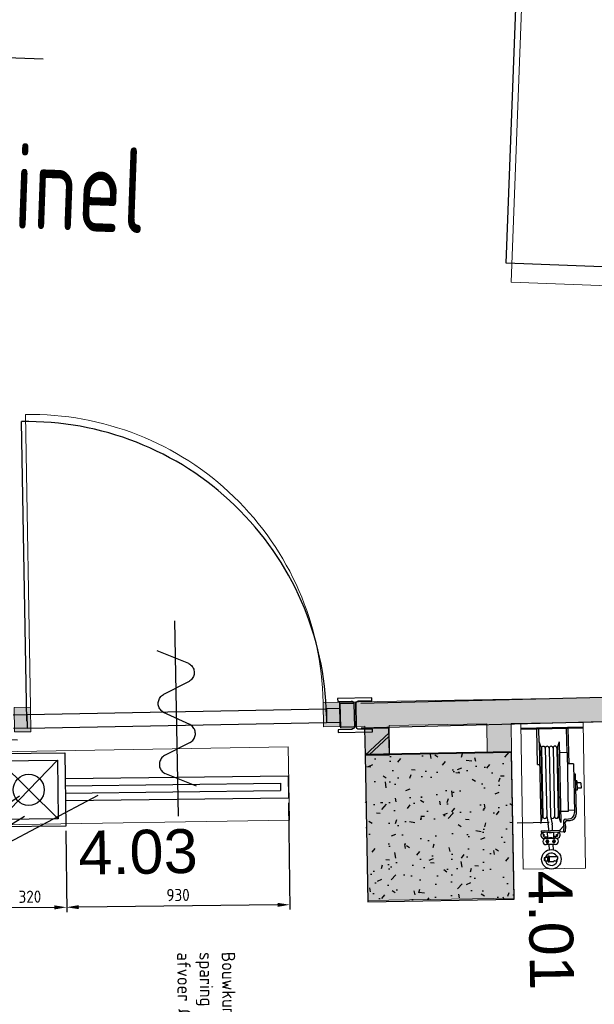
# Model space of a CAD drawing. Header units: millimetres. Extents: x 119024465 to 119292677, y 483022511 to 483148062.
# Tile 25 of 162: x 119073754 to 119076109, y 483057408 to 483061442. Entities that reach past the tile are written whole.
import ezdxf

# ---------------------------------------------------------------- set-up
doc = ezdxf.new("R2010")
doc.units = ezdxf.units.MM
doc.header["$LTSCALE"] = 100
doc.linetypes.add('B0703', pattern=[468.7000036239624, 312.5, -156.2000036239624])
doc.layers.get('0').update_dxf_attribs({"linetype": 'CONTINUOUS'})
doc.layers.get('Defpoints').update_dxf_attribs({"linetype": 'CONTINUOUS'})
doc.layers.add('(22) Binnenwanden', color=1, linetype='CONTINUOUS', lineweight=0)
doc.layers.add('2', color=10, linetype='CONTINUOUS', lineweight=25)
for name, color, linetype in [('200', 2, 'CONTINUOUS'), ('200-2D', 1, 'CONTINUOUS'), ('200-3D', 1, 'CONTINUOUS'), ('204', 1, 'CONTINUOUS'), ('204 tekst fdstp', 255, 'CONTINUOUS'), ('22 Binnenwanden', 7, 'CONTINUOUS'), ('22 Binnenwanden Deuren', 7, 'CONTINUOUS'), ('22 Binnenwanden Doorsnede-arcering', 7, 'CONTINUOUS'), ('28 Hoofddraagconstrunctie.CONSTRUCTEUR', 7, 'CONTINUOUS'), ('28 Hoofddraagconstrunctie.CONSTRUCTEUR Doorsnede-arcering', 7, 'CONTINUOUS'), ('510', 2, 'CONTINUOUS'), ('AL22----', 2, 'CONTINUOUS'), ('AL22----_ARC', 8, 'CONTINUOUS'), ('AL28----', 4, 'CONTINUOUS'), ('AL28----_ARC', 8, 'CONTINUOUS'), ('AL32----', 6, 'CONTINUOUS'), ('APPARAAT', 3, 'CONTINUOUS'), ('BEMATING', 7, 'CONTINUOUS'), ('BT00----_TEKST', 1, 'CONTINUOUS'), ('New_0', 7, 'CONTINUOUS'), ('New_82 Losse inrichting.LOSSE INRICHTING', 7, 'CONTINUOUS'), ('Overlap', 8, 'CONTINUOUS')]:
    doc.layers.add(name, color=color, linetype=linetype)
doc.styles.add('GENERATED_STYLE_1', font='arial.ttf')
doc.styles.get("Standard").update_dxf_attribs({"font": 'ISOCP.SHX'})
doc.dimstyles.new('GB-HOME', dxfattribs={"dimscale": 20, "dimtxt": 2.5, "dimasz": 2.5, "dimexe": 1, "dimexo": 1, "dimgap": 1, "dimtad": 1, "dimdec": 0, "dimzin": 0, "dimdsep": 46, "dimtxsty": 'Standard', "dimcen": 0.09, "dimadec": 0, "dimazin": 0, "dimtfac": 1, "dimtdec": 0, "dimtofl": 0, "dimtmove": 0, "dimatfit": 3, "dimfxl": 1, "dimtolj": 1, "dimtzin": 0, "dimarcsym": 0})
doc.dimstyles.new('PS 1-100', dxfattribs={"dimtxt": 350, "dimasz": 200, "dimexe": 1, "dimexo": 1, "dimgap": 100, "dimtad": 1, "dimdec": 0, "dimzin": 12, "dimdsep": 46, "dimtxsty": 'Standard', "dimblk": 'ARCHTICK', "dimcen": 0.09, "dimclrt": 2, "dimadec": 0, "dimazin": 0, "dimtfac": 1, "dimtdec": 0, "dimtofl": 0, "dimtmove": 0, "dimatfit": 3, "dimfxl": 1, "dimtolj": 1, "dimtzin": 0, "dimarcsym": 0})

# ---------------------------------------------------------------- blocks, each defined once
blk = doc.blocks.new('600x600')
at = {"layer": 'AL28----_ARC'}
h = blk.add_hatch(dxfattribs=at)
h.set_pattern_fill('AR-CONC', color=256, style=0)
h.set_pattern_definition([(49.99999999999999, (-54450.71053606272, -52812.25792324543), (182.184668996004, -15.93908553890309), [19.05, -209.55]), (355, (-54450.71053606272, -52812.25792324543), (-35.24282597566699, 191.05664288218), [15.24, -167.64]), (100.451, (-54435.52853606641, -52813.58617329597), (146.9425016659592, 175.1166878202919), [16.19, -178.09]), (46.18420000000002, (-54450.71053606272, -52761.45792329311), (271.0790408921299, -42.04232793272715), [28.57499999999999, -314.3249999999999]), (96.63559999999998, (-54428.12063606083, -52764.96142327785), (237.4042344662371, 247.4255558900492), [24.28499999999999, -267.1349999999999]), (351.1840000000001, (-54450.71053606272, -52761.45792329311), (237.4046058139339, 247.4251178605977), [22.86, -251.46]), (21, (-54425.31053607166, -52774.15792328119), (151.6148798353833, -102.2655185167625), [19.05, -209.55]), (326.0000000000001, (-54425.31053607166, -52774.15792328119), (61.80202834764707, 184.1879661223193), [15.24, -167.64]), (71.4514, (-54412.67603605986, -52782.68002325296), (213.4164907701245, 81.92285771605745), [16.19, -178.09]), (37.50000000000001, (-54450.71053606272, -52812.25792324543), (3.088603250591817, 84.55503887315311), [0, -165.608, 0, -170.18, 0, -168.275]), (7.499999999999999, (-54450.71053606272, -52812.25792324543), (66.81966251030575, 100.1805748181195), [0, -97.02799999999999, 0, -161.798, 0, -64.135]), (327.5, (-54507.35253606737, -52812.25792324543), (135.5905951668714, -5.728743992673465), [0, -63.5, 0, -198.12, 0, -262.89]), (317.5, (-54532.75253605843, -52812.25792324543), (148.129181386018, 25.42649103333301), [0, -82.55, 0, -131.572, 0, -186.69])])
h.paths.add_polyline_path([(-300, -300), (300, -300), (300, 300), (-300, 300)])
at = {"layer": 'AL28----'}
blk.add_lwpolyline([(-300, -300), (300, -300), (300, 300), (-300, 300)], close=True, dxfattribs=at)
blk = doc.blocks.new('114-31a')
at = {"color": 0, "linetype": 'Continuous'}
for p, q in [((0, 400), (0, -400)), ((-75.22076380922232, 278.9749930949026), (52.90113954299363, 224.7435648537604)), ((-53.78419477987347, 99.46940438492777), (53.34266716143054, 150.8047560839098)), ((-53.34266716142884, 25.53059561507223), (53.34266716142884, -25.53059561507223)), ((-53.34266716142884, -150.2564351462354), (52.9011395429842, -99.46940438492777)), ((-53.78419477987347, -224.195243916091), (74.77923619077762, -278.9116318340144))]:
    blk.add_line(p, q, dxfattribs=at)
for points in [[(74.77923619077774, 187.6370802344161, 0.1085803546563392), (71.06170708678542, 204.5540473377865, 0.1021137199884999), (60.13457525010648, 219.3489430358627, 0.04519307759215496), (52.9011395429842, 224.7435648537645, 0.02457701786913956)], [(53.34266716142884, 150.804756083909, 0.04259042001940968), (60.13457525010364, 155.9252174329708, 0.1021137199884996), (71.06170708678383, 170.720113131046, 0.1085803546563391), (74.77923619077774, 187.6370802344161, 0.1085803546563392)], [(-53.78419477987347, 99.46940438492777, 0.04259042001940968), (-60.57610286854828, 94.34894303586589, 0.1021137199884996), (-71.50323470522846, 79.55404733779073, 0.1085803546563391), (-75.22076380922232, 62.63708023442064, 0.1085803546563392)], [(-75.22076380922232, 62.63708023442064, 0.1085803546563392), (-71.50323470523, 45.7201131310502, 0.1021137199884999), (-60.57610286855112, 30.92521743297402, 0.04519307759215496), (-53.34266716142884, 25.53059561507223, 0.02457701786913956)], [(53.34266716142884, -25.53059561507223, -0.04259042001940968), (60.13457525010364, -30.65105696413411, -0.1021137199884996), (71.06170708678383, -45.44595266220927, -0.1085803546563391), (74.77923619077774, -62.36291976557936, -0.1085803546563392)], [(74.77923619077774, -62.36291976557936, -0.1085803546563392), (71.06170708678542, -79.2798868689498, -0.1021137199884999), (60.13457525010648, -94.07478256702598, -0.04519307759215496), (52.9011395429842, -99.46940438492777, -0.02457701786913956)], [(-75.22076380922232, -187.3629197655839, -0.1085803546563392), (-71.50323470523, -170.4459526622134, -0.1021137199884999), (-60.57610286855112, -155.6510569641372, -0.04519307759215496), (-53.34266716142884, -150.2564351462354, -0.02457701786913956)], [(-53.78419477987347, -224.195243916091, -0.04259042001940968), (-60.57610286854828, -219.0747825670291, -0.1021137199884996), (-71.50323470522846, -204.279886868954, -0.1085803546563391), (-75.22076380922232, -187.3629197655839, -0.1085803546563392)]]:
    blk.add_lwpolyline(points, format="xyb", dxfattribs=at)
blk = doc.blocks.new('_ArchTick')
at = {"color": 0, "linetype": 'ByBlock', "const_width": 0.15}
blk.add_lwpolyline([(-0.5, -0.5), (0.5, 0.5)], dxfattribs=at)
blk = doc.blocks.new('*D190')
at = {"layer": 'Defpoints', "color": 0, "transparency": 16777216}
for p in [(119073851.6071581, 483061280.6626298), (119073352.6791808, 483058504.690307), (119073745.7533149, 483058489.781607)]:
    blk.add_point(p, dxfattribs=at)
at = {"layer": 'Overlap', "color": 0, "lineweight": -2, "transparency": 16777216}
for p, q in [((119073458.533024, 483061295.5713296), (119073352.6791809, 483058504.6903068)), ((119073850.6078767, 483061280.7005308), (119073457.5337425, 483061295.6092308)), ((119073744.7540334, 483058489.8195081), (119073351.6798994, 483058504.7282081))]:
    blk.add_line(p, q, dxfattribs=at)
at = {"layer": 'Overlap', "color": 0, "lineweight": -2, "transparency": 16777216, "xscale": 200, "yscale": 200, "zscale": 200}
for p, rotation in [((119073458.533024, 483061295.5713296), 87.82789999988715), ((119073352.6791809, 483058504.6903068), 267.8278999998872)]:
    blk.add_blockref('_ArchTick', p, dxfattribs=dict(at, rotation=rotation))
at = {"layer": 'Overlap', "color": 2, "transparency": 16777216, "insert": (119073130.7692685, 483059910.5549584), "char_height": 350, "attachment_point": 5, "rotation": 87.82789999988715}
blk.add_mtext('\\A1;2793', dxfattribs=at)
blk = doc.blocks.new('slanghaspel')
at = {"layer": '2'}
for p, q in [((-394.6287849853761, 240.1210811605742), (-394.6287849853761, 246.4679324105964)), ((-394.6287849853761, 246.4679324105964), (-229.4089269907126, 246.4679324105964)), ((-365.8645907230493, 252.814783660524), (-327.7834832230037, 252.814783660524)), ((-365.8645907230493, 252.814783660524), (-365.8645907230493, 246.4679324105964)), ((-357.931026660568, 268.6819117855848), (-335.717047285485, 268.6819117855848)), ((-357.931026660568, 268.6819117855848), (-357.931026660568, 252.814783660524)), ((-335.717047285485, 268.6819117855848), (-335.717047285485, 252.814783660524)), ((-327.7834832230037, 252.814783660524), (-327.7834832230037, 246.4679324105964)), ((-482.5753529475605, 214.7336761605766), (-482.5753529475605, 182.9994199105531)), ((-482.5753529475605, 214.7336761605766), (-241.3950054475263, 214.7336761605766)), ((-435.7685943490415, 240.1210811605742), (-435.7685943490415, 214.7336761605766)), ((-435.7685943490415, 240.1210811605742), (-235.7557782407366, 240.1210811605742)), ((-245.3630568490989, 240.1210811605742), (-245.3630568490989, 214.7336761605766)), ((-241.3950054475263, 214.7336761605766), (-241.3950054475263, 182.9994199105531)), ((-210.3683732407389, 201.3331891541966), (-210.3683732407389, 214.7336761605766)), ((-204.021521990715, 207.6800404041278), (-204.021521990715, 221.0805274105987)), ((-527.0033116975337, 182.9994199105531), (-506.9671437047, 176.2447241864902)), ((-527.0033116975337, 182.9994199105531), (-196.9670466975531, 182.9994199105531)), ((-506.9671437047, 176.2447241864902), (-217.0032146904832, 176.2447241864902)), ((-501.9286845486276, 173.3477800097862), (-222.0416738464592, 173.3477800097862)), ((-196.9670466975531, 182.9994199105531), (-217.0032146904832, 176.2447241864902)), ((-182.9397598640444, 194.9863379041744), (-204.021521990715, 194.9863379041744)), ((-182.9397598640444, 201.3331891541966), (-197.674670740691, 201.3331891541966)), ((-182.9397598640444, 194.9863379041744), (-159.9150770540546, 193.9396076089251)), ((-164.6767242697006, 177.6755871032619), (-182.9397598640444, 194.9863379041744)), ((-182.6515219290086, 201.3266407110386), (-159.6268391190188, 200.2799104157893)), ((-164.6767242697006, 177.6755871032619), (-158.3298730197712, 177.6755871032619)), ((-164.6767242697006, 101.5133721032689), (-164.6767242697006, 177.6755871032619)), ((-158.3298730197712, 177.6755871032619), (-159.9150770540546, 193.9396076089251)), ((-158.3298730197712, 101.5133721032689), (-158.3298730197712, 177.6755871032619)), ((-158.3298730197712, 171.8824715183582), (-139.3043777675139, 167.1542072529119)), ((-139.3043777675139, 167.1542072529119), (-139.3043777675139, 152.2881821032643)), ((-58.21363019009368, 133.7285326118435), (-58.21363019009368, 165.2110485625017)), ((-57.07283893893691, 166.0025060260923), (-47.2526580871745, 166.0025060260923)), ((-158.3298730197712, 152.2881821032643), (-132.9424680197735, 152.2881821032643)), ((-158.3298730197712, 126.9007771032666), (-132.9424680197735, 126.9007771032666)), ((-139.3043777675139, 112.034751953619), (-139.3043777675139, 126.9007771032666)), ((-132.9424680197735, 120.5539258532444), (-132.9424680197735, 158.6350333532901)), ((-132.9424680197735, 126.9007771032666), (-132.9424680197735, 152.2881821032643)), ((-120.1970844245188, 159.0988196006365), (-125.4985772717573, 156.0380012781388)), ((-125.4985772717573, 156.0380012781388), (-125.4985772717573, 149.9163646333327)), ((-125.4985772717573, 149.9163646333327), (-120.1970844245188, 146.8555463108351)), ((-120.1970844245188, 132.5910209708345), (-125.4985772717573, 129.5302026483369)), ((-125.4985772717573, 129.5302026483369), (-125.4985772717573, 123.4085660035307)), ((-125.4985772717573, 123.4085660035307), (-120.1970844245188, 120.3477476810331)), ((-120.9891714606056, 157.7533094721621), (-120.9891714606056, 148.2010564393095)), ((-120.9891714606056, 131.3123030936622), (-120.9891714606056, 121.7600500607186)), ((-114.8955915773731, 156.0380012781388), (-120.1970844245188, 159.0988196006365)), ((-120.1970844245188, 146.8555463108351), (-114.8955915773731, 149.9163646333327)), ((-114.8955915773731, 129.5302026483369), (-120.1970844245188, 132.5910209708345)), ((-120.1970844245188, 120.3477476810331), (-114.8955915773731, 123.4085660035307)), ((-119.4049973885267, 157.7533094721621), (-119.4049973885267, 148.2010564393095)), ((-119.4049973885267, 131.3123030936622), (-119.4049973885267, 121.7600500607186)), ((-114.8955915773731, 149.9163646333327), (-114.8955915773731, 156.0380012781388)), ((-114.8955915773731, 123.4085660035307), (-114.8955915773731, 129.5302026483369)), ((-107.555063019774, 158.6350333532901), (-107.555063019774, 120.5539258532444)), ((-107.555063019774, 148.8670561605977), (-85.94250751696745, 148.8670561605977)), ((-107.555063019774, 132.4686186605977), (-85.71593123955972, 132.4686186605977)), ((-38.72745756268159, 133.1195897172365), (-57.60468729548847, 133.1195897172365)), ((-56.05797234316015, 127.0301607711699), (-57.37627356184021, 127.0301607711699)), ((-40.27417251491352, 127.0301607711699), (-56.05797234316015, 127.0301607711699)), ((-56.05797234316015, 116.1520049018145), (-56.05797234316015, 124.4115476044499)), ((-53.36946629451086, 130.6838181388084), (-55.06384263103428, 130.6838181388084)), ((-53.36946629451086, 129.4659323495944), (-55.06384263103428, 129.4659323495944)), ((-41.26830222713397, 130.6838181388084), (-42.96267856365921, 130.6838181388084)), ((-41.26830222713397, 129.4659323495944), (-42.96267856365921, 129.4659323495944)), ((-38.95587129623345, 127.0301607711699), (-40.27417251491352, 127.0301607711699)), ((-40.27417251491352, 116.1520049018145), (-40.27417251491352, 124.4115476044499)), ((-39.94534335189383, 153.8236481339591), (-39.94534335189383, 158.6951912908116)), ((-37.50957177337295, 134.3374755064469), (-37.50957177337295, 150.6914307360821)), ((-527.0033116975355, 100.4903536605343), (-506.9671437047, 107.2450493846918)), ((-527.0033116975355, 100.4903536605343), (-196.9670466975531, 100.4903536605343)), ((-506.9671437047, 107.2450493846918), (-217.0032146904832, 107.2450493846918)), ((-501.9286845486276, 109.8731745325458), (-222.0416738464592, 109.8731745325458)), ((-435.7685943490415, 92.66527636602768), (-435.7685943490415, 100.4903536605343)), ((-196.9670466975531, 100.4903536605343), (-217.0032146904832, 107.2450493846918)), ((-164.6767242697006, 101.5133721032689), (-164.6767242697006, 114.2070746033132)), ((-164.6767242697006, 101.5133721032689), (-158.3298730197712, 101.5133721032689)), ((-158.3298730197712, 101.5133721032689), (-158.3298730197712, 115.0132304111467)), ((-158.3298730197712, 107.3064876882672), (-139.3043777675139, 112.034751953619)), ((-56.05797234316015, 116.1520049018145), (-55.44902944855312, 115.5430620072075)), ((-40.27417251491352, 116.1520049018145), (-56.05797234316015, 116.1520049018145)), ((-40.88311540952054, 115.5430620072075), (-55.44902944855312, 115.5430620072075)), ((-53.97160900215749, 115.5430620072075), (-53.97160900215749, 112.5670727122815)), ((-52.75372321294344, 111.3491869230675), (-43.57842164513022, 111.3491869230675)), ((-42.36053585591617, 115.5430620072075), (-42.36053585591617, 112.5670727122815)), ((-40.27417251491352, 116.1520049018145), (-40.88311540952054, 115.5430620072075)), ((-580.9372353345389, 28.1476599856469), (-584.8976705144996, 28.1476599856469))]:
    blk.add_line(p, q, dxfattribs=at)
for centre, radius in [((-145.9424985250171, 166.3438363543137), 2.007376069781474), ((-46.69153992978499, 141.2086004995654), 39.99112901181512), ((-120.1970844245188, 152.9771829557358), 4.841362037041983), ((-120.1970844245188, 126.5361765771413), 4.841362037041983), ((-146.3072445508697, 112.6921486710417), 2.189864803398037)]:
    blk.add_circle(centre, radius, dxfattribs=at)
for centre, radius, start, end in [((-229.4089269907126, 221.0805274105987), 25.387405, 0, 90), ((-235.7557782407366, 214.7336761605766), 25.387405, 0, 90), ((-197.674670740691, 207.6800404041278), 6.346851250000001, 180, 270), ((-204.021521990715, 201.3331891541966), 6.346851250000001, 180, 270), ((-160.1476945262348, 197.1268859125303), 3.195755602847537, 274.1742231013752, 96.06265969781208), ((-145.6361705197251, 166.4449676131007), 12.6937025, 299.9215462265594, 155.9921066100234), ((-120.2487655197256, 158.6350333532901), 12.6937025, 0, 180), ((-46.69153992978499, 141.2086004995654), 25.07223768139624, 118.4492446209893, 248.4354140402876), ((-57.07283893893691, 164.7846202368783), 1.217885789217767, 90, 165.5461564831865), ((-47.2526580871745, 158.6951912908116), 7.307314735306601, 0, 90), ((-46.69153992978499, 141.2086004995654), 25.07223768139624, 285.5092561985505, 90.69654026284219), ((-178.1961004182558, 139.7004812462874), 22.01626607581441, 334.4677969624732, 25.53220303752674), ((-145.6361705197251, 112.7439915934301), 12.6937025, 204.0078933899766, 60.07845377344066), ((-113.0762406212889, 139.7004812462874), 22.01626607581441, 154.4677969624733, 205.5322030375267), ((-57.29924153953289, 130.0748752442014), 3.045688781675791, 91.44928808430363, 268.5507119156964), ((-57.60468729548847, 133.7285326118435), 0.6089428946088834, 180, 270), ((-59.10268681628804, 124.4115476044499), 3.044714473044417, 0, 59.72630635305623), ((-58.14432633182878, 130.0748752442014), 3.140094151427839, 284.1579278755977, 75.84207212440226), ((-51.66046870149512, 130.0748752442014), 1.814244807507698, 144.1629570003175, 180), ((-51.66046870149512, 130.0748752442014), 1.814244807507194, 180, 215.8370429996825), ((-49.99533124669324, 128.8723029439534), 3.868231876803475, 119.8359669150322, 144.1629570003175), ((-49.99533124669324, 131.2774475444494), 3.868231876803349, 215.8370429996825, 240.1640330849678), ((-48.89156261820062, 126.9478165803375), 6.086779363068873, 103.363894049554, 119.8359669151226), ((-48.89156261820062, 133.2019339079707), 6.086779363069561, 240.1640330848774, 256.636105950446), ((-48.16607242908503, 123.8939924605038), 9.225597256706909, 90, 103.3638940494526), ((-48.16607242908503, 136.2557580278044), 9.225597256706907, 256.6361059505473, 270), ((-48.16607242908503, 123.8939924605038), 9.225597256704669, 76.63610595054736, 90), ((-48.16607242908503, 136.2557580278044), 9.225597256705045, 270, 283.3638940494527), ((-47.44058223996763, 126.9478165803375), 6.086779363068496, 60.16403308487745, 76.63610595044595), ((-47.44058223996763, 133.2019339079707), 6.086779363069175, 283.363894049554, 299.8359669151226), ((-46.33681361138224, 128.8723029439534), 3.868231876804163, 35.83704299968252, 60.16403308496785), ((-46.33681361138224, 131.2774475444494), 3.868231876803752, 299.8359669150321, 324.1629570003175), ((-44.67167615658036, 130.0748752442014), 1.814244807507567, 0, 35.83704299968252), ((-44.67167615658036, 130.0748752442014), 1.814244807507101, 324.1629570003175, 0), ((-38.18781852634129, 130.0748752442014), 3.140094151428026, 104.1579278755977, 255.8420721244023), ((-37.22945804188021, 124.4115476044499), 3.044714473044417, 120.2736936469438, 180), ((-37.50957177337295, 153.8236481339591), 2.435771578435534, 180, 250.5287793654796), ((-39.03290331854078, 130.0748752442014), 3.045688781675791, 271.4492880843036, 88.55071191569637), ((-38.72745756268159, 134.3374755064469), 1.217885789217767, 270, 0), ((-38.72745756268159, 150.3789469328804), 1.217885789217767, 24.46980052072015, 70.5287793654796), ((-120.2487655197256, 120.5539258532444), 12.6937025, 180, 0), ((-52.75372321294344, 112.5670727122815), 1.217885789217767, 180, 270), ((-43.57842164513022, 112.5670727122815), 1.217885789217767, 270, 0)]:
    blk.add_arc(centre, radius, start, end, dxfattribs=at)
at = {"layer": '2', "linetype": 'ByBlock'}
for p in [(-527.0033116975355, 100.4903536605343), (-527.0033116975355, 100.4903536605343), (-196.9670466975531, 100.4903536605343), (-584.8976705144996, 28.1476599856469), (-584.8976705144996, 28.1476599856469)]:
    blk.add_point(p, dxfattribs=at)
at = {"layer": '510'}
for p, q in [((-580.9372353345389, 282.0217099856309), (-584.8976705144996, 282.0217099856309)), ((-584.8976705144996, 282.0217099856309), (-584.8976705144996, 28.1476599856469)), ((-580.9372353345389, 282.0217099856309), (-580.9372353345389, 28.1476599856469)), ((-435.7685943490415, 221.5821267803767), (-580.9372353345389, 221.5821267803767)), ((-482.5753529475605, 214.7336761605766), (-580.9372353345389, 214.7336761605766)), ((-501.9286845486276, 157.4791286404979), (-222.0416738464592, 157.4791286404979)), ((-501.9286845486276, 141.6104772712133), (-222.0416738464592, 141.6104772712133)), ((-501.9286845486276, 125.7418259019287), (-222.0416738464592, 125.7418259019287)), ((-222.0416738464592, 141.6104772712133), (-191.9128608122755, 147.1147027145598)), ((-222.0416738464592, 125.7418259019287), (-193.5331992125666, 131.2069100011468)), ((-199.2406311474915, 4.433643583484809), (-199.2406311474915, 134.7367072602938)), ((-188.7534582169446, 131.6609155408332), (-164.6767242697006, 131.6609155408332)), ((-187.3503551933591, 147.5280436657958), (-164.6767242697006, 147.5280436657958)), ((-527.0033116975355, 100.4903536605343), (-580.9372353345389, 100.4903536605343)), ((-435.7685943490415, 92.66527636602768), (-580.5822909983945, 92.66527636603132))]:
    blk.add_line(p, q, dxfattribs=at)
for centre, radius, start, end in [((-501.9286845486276, 165.4134543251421), 7.934325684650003, 90, 270), ((-222.0416738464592, 165.4134543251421), 7.934325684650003, 270, 90), ((-501.9286845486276, 149.5448029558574), 7.934325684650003, 90, 270), ((-501.9286845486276, 133.6761515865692), 7.934325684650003, 90, 270), ((-501.9286845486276, 117.80750021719), 7.934325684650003, 90, 270), ((-222.0416738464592, 149.5448029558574), 7.934325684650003, 270, 90), ((-222.0416738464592, 133.6761515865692), 7.934325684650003, 270, 291.7039304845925), ((-222.0416738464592, 117.80750021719), 7.934325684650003, 270, 90), ((-188.7534582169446, 106.2735105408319), 25.387405, 90, 100.851965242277), ((-187.3503551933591, 122.1406386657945), 25.387405, 90, 100.3531784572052)]:
    blk.add_arc(centre, radius, start, end, dxfattribs=at)
blk = doc.blocks.new('*D267')
at = {"color": 0, "linetype": 'ByBlock', "transparency": 16777216}
for p, q in [((-33173.45750843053, 88621.70474249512), (-32735.62501809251, 88621.70474249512)), ((-32755.62501809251, 88571.70474249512), (-32755.62501809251, 87757.03496323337)), ((-33068.45750843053, 87707.03496323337), (-32735.62501809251, 87707.03496323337))]:
    blk.add_line(p, q, dxfattribs=at)
for points in [[(-32763.95835142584, 88571.70474249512), (-32747.29168475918, 88571.70474249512), (-32755.62501809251, 88621.70474249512)], [(-32763.95835142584, 87757.03496323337), (-32747.29168475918, 87757.03496323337), (-32755.62501809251, 87707.03496323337)]]:
    blk.add_solid(points, dxfattribs=at)
at = {"layer": 'Defpoints', "color": 0, "linetype": 'ByBlock', "transparency": 16777216}
for p in [(-33193.45750843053, 88621.70474249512), (-33088.45750843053, 87707.03496323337), (-32755.62501809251, 87707.03496323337)]:
    blk.add_point(p, dxfattribs=at)
at = {"color": 0, "linetype": 'ByBlock', "transparency": 16777216, "insert": (-32800.62501809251, 88164.36985286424), "char_height": 50, "attachment_point": 5, "rotation": 90}
blk.add_mtext('\\A1;930', dxfattribs=at)
blk = doc.blocks.new('*D266')
at = {"color": 0, "linetype": 'ByBlock', "transparency": 16777216}
for p, q in [((-33068.45750843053, 87707.03496323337), (-32735.62501809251, 87707.03496323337)), ((-32755.62501809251, 87657.03496323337), (-32755.62501809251, 87457.03496323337)), ((-33068.45750843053, 87407.03496323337), (-32735.62501809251, 87407.03496323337))]:
    blk.add_line(p, q, dxfattribs=at)
for points in [[(-32763.95835142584, 87657.03496323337), (-32747.29168475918, 87657.03496323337), (-32755.62501809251, 87707.03496323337)], [(-32763.95835142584, 87457.03496323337), (-32747.29168475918, 87457.03496323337), (-32755.62501809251, 87407.03496323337)]]:
    blk.add_solid(points, dxfattribs=at)
at = {"layer": 'Defpoints', "color": 0, "linetype": 'ByBlock', "transparency": 16777216}
for p in [(-33088.45750843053, 87707.03496323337), (-33088.45750843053, 87407.03496323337), (-32755.62501809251, 87407.03496323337)]:
    blk.add_point(p, dxfattribs=at)
at = {"color": 0, "linetype": 'ByBlock', "transparency": 16777216, "insert": (-32800.62501809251, 87557.03496323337), "char_height": 50, "attachment_point": 5, "rotation": 90}
blk.add_mtext('\\A1;320', dxfattribs=at)
blk = doc.blocks.new('*D265')
at = {"color": 0, "linetype": 'ByBlock', "transparency": 16777216}
for p, q in [((-33388.45750843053, 87387.03496323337), (-33388.45750843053, 87249.93940262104)), ((-33088.45750843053, 87387.03496323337), (-33088.45750843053, 87249.93940262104)), ((-33338.45750843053, 87269.93940262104), (-33138.45750843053, 87269.93940262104))]:
    blk.add_line(p, q, dxfattribs=at)
for points in [[(-33338.45750843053, 87278.27273595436), (-33338.45750843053, 87261.6060692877), (-33388.45750843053, 87269.93940262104)], [(-33138.45750843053, 87278.27273595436), (-33138.45750843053, 87261.6060692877), (-33088.45750843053, 87269.93940262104)]]:
    blk.add_solid(points, dxfattribs=at)
at = {"layer": 'Defpoints', "color": 0, "linetype": 'ByBlock', "transparency": 16777216}
for p in [(-33388.45750843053, 87407.03496323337), (-33088.45750843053, 87407.03496323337), (-33088.45750843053, 87269.93940262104)]:
    blk.add_point(p, dxfattribs=at)
at = {"color": 0, "linetype": 'ByBlock', "transparency": 16777216, "insert": (-33238.45750843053, 87314.93940262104), "char_height": 50, "attachment_point": 5}
blk.add_mtext('\\A1;320', dxfattribs=at)
blk = doc.blocks.new('Kubus 23[12]_1', base_point=(-31226.62852388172, 30981.02567475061))
at = {"layer": 'New_82 Losse inrichting.LOSSE INRICHTING', "color": 2, "linetype": 'B0703', "lineweight": 0, "flags": 128}
blk.add_lwpolyline([(-30030.3944255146, 31347.18008651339), (-31243.08099944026, 31280.57419510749), (-31226.62852388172, 30981.02567475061), (-30013.94194995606, 31047.63156615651)], close=True, dxfattribs=at)
blk = doc.blocks.new('D1 24[7]_1')
at = {"layer": '22 Binnenwanden Doorsnede-arcering', "linetype": 'Continuous', "lineweight": 0, "true_color": 0x000000}
for points in [[(-29821.48437567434, 31438.61928590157), (-29826.96853419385, 31538.4687926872), (-29893.86770374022, 31534.79440647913), (-29888.38354522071, 31434.9448996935)], [(-31158.9609547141, 31465.31011803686), (-31153.47679619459, 31365.46061125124), (-31086.57762664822, 31369.13499745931), (-31092.06178516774, 31468.98450424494)]]:
    blk.add_hatch(color=18, dxfattribs=at).paths.add_polyline_path(points)
at = {"layer": '22 Binnenwanden Deuren', "color": 1, "linetype": 'Continuous', "lineweight": 0}
for p, q in [((-31092.06178516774, 31468.98450424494), (-31157.87168740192, 32667.17858567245)), ((-29893.86770374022, 31534.79440647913), (-29826.96853419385, 31538.4687926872)), ((-29888.38354522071, 31434.9448996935), (-29893.86770374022, 31534.79440647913)), ((-29826.96853419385, 31538.4687926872), (-29821.48437567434, 31438.61928590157)), ((-31158.9609547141, 31465.31011803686), (-31092.06178516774, 31468.98450424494)), ((-31092.06178516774, 31468.98450424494), (-31086.57762664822, 31369.13499745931)), ((-31153.47679619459, 31365.46061125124), (-31158.9609547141, 31465.31011803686)), ((-29821.48437567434, 31438.61928590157), (-29888.38354522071, 31434.9448996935)), ((-31086.57762664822, 31369.13499745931), (-31153.47679619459, 31365.46061125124))]:
    blk.add_line(p, q, dxfattribs=at)
at = {"layer": '22 Binnenwanden Deuren', "color": 2, "linetype": 'Continuous', "lineweight": 0}
for p, q in [((-29821.48437567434, 31438.61928590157), (-29826.96853419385, 31538.4687926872)), ((-29821.48437567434, 31438.61928590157), (-29826.96853419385, 31538.4687926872)), ((-31153.47679619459, 31365.46061125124), (-31158.9609547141, 31465.31011803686)), ((-31153.47679619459, 31365.46061125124), (-31158.9609547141, 31465.31011803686))]:
    blk.add_line(p, q, dxfattribs=at)
at = {"layer": '22 Binnenwanden Deuren', "color": 9, "linetype": 'Continuous', "lineweight": 0}
blk.add_arc((-31092.06178516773, 31468.98450424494), 1199.999999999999, 3.143768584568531, 93.14376858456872, dxfattribs=at)
blk = doc.blocks.new('Wall_8_1', base_point=(-33025.14823639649, 31362.81119531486))
at = {"layer": '22 Binnenwanden Doorsnede-arcering', "linetype": 'Continuous', "lineweight": 0, "true_color": 0x738ac1}
blk.add_hatch(color=163, dxfattribs=at).paths.add_polyline_path([(-27867.20105092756, 31646.10752180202), (-29826.96854796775, 31538.46875783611), (-29821.4843742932, 31438.61926647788), (-27861.71695270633, 31546.25803044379)])
at = {"layer": '22 Binnenwanden', "color": 2, "linetype": 'Continuous', "lineweight": 0}
blk.add_line((-29821.48437567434, 31438.61928590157), (-29826.96853419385, 31538.4687926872), dxfattribs=at)
at = {"layer": '22 Binnenwanden', "color": 2, "linetype": 'Continuous', "lineweight": 0, "flags": 128}
for points in [[(-27867.20109173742, 31646.10753484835), (-29826.96851696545, 31538.46879363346)], [(-29120.54083788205, 31477.11807871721), (-27861.71692658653, 31546.25802842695)], [(-29619.7883718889, 31449.6972861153), (-29220.39034466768, 31471.63392019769)], [(-29821.48440590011, 31438.61928424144), (-29719.63787867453, 31444.21312759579)]]:
    blk.add_lwpolyline(points, dxfattribs=at)
at = {"layer": '22 Binnenwanden Deuren', "color": 9, "linetype": 'Continuous', "lineweight": 0}
blk.add_blockref('D1 24[7]_1', (0, 0), dxfattribs=at)
blk = doc.blocks.new('Wall_11_1', base_point=(-29214.08356237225, 31356.8069874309))
at = {"layer": '22 Binnenwanden Doorsnede-arcering', "linetype": 'Continuous', "lineweight": 0, "true_color": 0x738ac1}
blk.add_hatch(color=163, dxfattribs=at).paths.add_polyline_path([(-29114.23405558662, 31362.29114595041), (-29120.54083788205, 31477.1180787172), (-29220.39034466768, 31471.63392019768), (-29214.08356237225, 31356.8069874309)])
at = {"layer": '22 Binnenwanden', "color": 2, "linetype": 'Continuous', "lineweight": 0, "flags": 128}
for points in [[(-29220.39034466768, 31471.63392019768), (-29214.08356237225, 31356.8069874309)], [(-29114.23405558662, 31362.29114595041), (-29120.54083788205, 31477.1180787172)], [(-29214.08356237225, 31356.8069874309), (-29114.23405558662, 31362.29114595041)]]:
    blk.add_lwpolyline(points, dxfattribs=at)
blk = doc.blocks.new('Wall_12_1', base_point=(-29713.33109637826, 31329.38619481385))
at = {"layer": '22 Binnenwanden Doorsnede-arcering', "linetype": 'Continuous', "lineweight": 0, "true_color": 0x738ac1}
blk.add_hatch(color=163, dxfattribs=at).paths.add_polyline_path([(-29613.48158959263, 31334.87035333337), (-29619.7883718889, 31449.6972861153), (-29719.63787867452, 31444.21312759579), (-29713.33109637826, 31329.38619481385)])
at = {"layer": '22 Binnenwanden', "color": 2, "linetype": 'Continuous', "lineweight": 0, "flags": 128}
for points in [[(-29719.63787867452, 31444.21312759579), (-29713.33109637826, 31329.38619481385)], [(-29613.48158959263, 31334.87035333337), (-29619.7883718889, 31449.6972861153)], [(-29713.33109637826, 31329.38619481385), (-29613.48158959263, 31334.87035333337)]]:
    blk.add_lwpolyline(points, dxfattribs=at)
blk = doc.blocks.new('Column_2_1', base_point=(-29397.33010042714, 31046.29015005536))
at = {"layer": '28 Hoofddraagconstrunctie.CONSTRUCTEUR Doorsnede-arcering', "linetype": 'Continuous', "lineweight": 0, "true_color": 0x415994}
blk.add_hatch(color=165, dxfattribs=at).paths.add_polyline_path([(-29680.42614518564, 30730.28915410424), (-29081.32910447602, 30763.19410529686), (-29114.23405566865, 31362.29114600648), (-29713.33109637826, 31329.38619481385)])
at = {"layer": '28 Hoofddraagconstrunctie.CONSTRUCTEUR', "color": 3, "linetype": 'Continuous', "lineweight": 0, "flags": 128}
blk.add_lwpolyline([(-29680.42614518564, 30730.28915410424), (-29081.32910447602, 30763.19410529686), (-29114.23405566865, 31362.29114600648), (-29713.33109637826, 31329.38619481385)], close=True, dxfattribs=at)
blk = doc.blocks.new('Kubus 24[151]_1', base_point=(-28792.81519438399, 30897.0220081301))
at = {"layer": 'New_82 Losse inrichting.LOSSE INRICHTING', "color": 2, "linetype": 'Continuous', "lineweight": 0, "flags": 128}
blk.add_lwpolyline([(-29081.40135999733, 31479.26778489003), (-29048.65018144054, 30882.97046527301), (-28792.81519438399, 30897.0220081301), (-28825.56637294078, 31493.31932774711)], close=True, dxfattribs=at)
blk = doc.blocks.new('Kubus 24[154]_1', base_point=(-28419.77914348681, 34335.86471976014))
at = {"layer": 'New_82 Losse inrichting.LOSSE INRICHTING', "color": 2, "linetype": 'Continuous', "lineweight": 0, "flags": 128}
blk.add_lwpolyline([(-29219.77914348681, 37335.86471976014), (-29219.77914348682, 34335.86471976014), (-28419.77914348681, 34335.86471976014), (-28419.77914348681, 37335.86471976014)], close=True, dxfattribs=at)
blk = doc.blocks.new('vloergootlang')
at = {"layer": '200', "linetype": 'Continuous'}
for p, q in [((-192.777848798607, 303.9561844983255), (-192.777848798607, 1218.625963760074)), ((-102.777848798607, 303.9561844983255), (-102.777848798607, 1218.625963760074)), ((-162.777848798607, 303.9561844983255), (-162.777848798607, 1185.796908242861)), ((-132.777848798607, 303.9561844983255), (-132.777848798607, 1185.796908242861)), ((-297.777848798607, 3.956184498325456), (-297.777848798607, 303.9561844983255)), ((-297.777848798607, 303.9561844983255), (2.22215120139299, 303.9561844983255)), ((2.22215120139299, 303.9561844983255), (2.22215120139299, 3.956184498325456)), ((2.22215120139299, 3.956184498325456), (-297.777848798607, 3.956184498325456))]:
    blk.add_line(p, q, dxfattribs=at)
at = {"layer": '204', "linetype": 'Continuous'}
for p, q in [((-267.777848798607, 33.95618449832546), (-267.777848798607, 273.9561844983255)), ((-267.777848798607, 33.95618449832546), (-27.77784879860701, 273.9561844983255)), ((-27.77784879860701, 33.95618449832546), (-267.777848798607, 273.9561844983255)), ((-267.777848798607, 273.9561844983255), (-27.77784879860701, 273.9561844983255)), ((-27.77784879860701, 273.9561844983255), (-27.77784879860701, 33.95618449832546)), ((-27.77784879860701, 33.95618449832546), (-267.777848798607, 33.95618449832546))]:
    blk.add_line(p, q, dxfattribs=at)
blk.add_circle((-147.777848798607, 153.9561844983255), 63.67861095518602, dxfattribs=at)
at = {"layer": 'APPARAAT', "linetype": 'Continuous'}
for p, q in [((-192.777848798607, 1218.625963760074), (-102.777848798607, 1218.625963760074)), ((-162.777848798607, 1185.796908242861), (-132.777848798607, 1185.796908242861))]:
    blk.add_line(p, q, dxfattribs=at)
at = {"layer": 'BEMATING', "linetype": 'Continuous'}
for p, q in [((170.109062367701, -128.8836816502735), (-123.3442110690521, 438.1427632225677)), ((174.9999209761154, -221.7585067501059), (-40.199175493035, 135.0768263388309)), ((162.7729940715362, -312.1895268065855), (-123.3442110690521, 115.5243961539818))]:
    blk.add_line(p, q, dxfattribs=at)
at = {"layer": 'BEMATING'}
for s, p in [('Bouwkundige sleuf 915 x 303 x 100mm', (525.2610833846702, 937.5511639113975)), ('sparing rond/vierk 230mm', (525.2610833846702, 845.8844972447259)), ('afvoer %%c 70mm', (525.2610833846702, 754.217830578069)), ('Bouwkundige sleuf 930 x 100 x 100mm', (176.8486523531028, -154.2919627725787)), ('sparing vierk 320x320x350mm', (176.8486523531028, -245.9586294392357)), ('afvoer %%c 75mm', (176.8486523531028, -337.6252961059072))]:
    blk.add_text(s, height=55, dxfattribs=at).set_placement(p)
at = {"layer": 'BEMATING', "linetype": 'Continuous'}
for base, p1, p2, text, picture, middle in [((335.0546415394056, 303.9561844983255), (-102.777848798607, 1218.625963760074), (2.22215120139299, 303.9561844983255), '930', '*D267', (290.0546415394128, 761.2910741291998)), ((335.0546415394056, 3.956184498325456), (2.22215120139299, 303.9561844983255), (2.22215120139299, 3.956184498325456), '320', '*D266', (290.0546415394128, 153.9561844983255))]:
    dim = blk.add_linear_dim(base=base, p1=p1, p2=p2, angle=90, text=text, dimstyle='GB-HOME', dxfattribs=at)
    dim.commit()
    dim.dimension.update_dxf_attribs({"geometry": picture, "text_midpoint": middle, "insert": (33090.67965963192, -87403.07877873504)})
dim = blk.add_linear_dim(base=(2.22215120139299, -133.1393761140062), p1=(-297.777848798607, 3.956184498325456), p2=(2.22215120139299, 3.956184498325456), text='320', dimstyle='GB-HOME', dxfattribs=at)
dim.commit()
dim.dimension.update_dxf_attribs({"geometry": '*D265', "text_midpoint": (-147.777848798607, -88.13937611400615), "insert": (33090.67965963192, -87403.07877873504)})

msp = doc.modelspace()

# ---------------------------------------------------------------- hatches: boundary and pattern name
at = {"layer": 'AL22----_ARC'}
h = msp.add_hatch(dxfattribs=at)
h.set_pattern_fill('SCHOON', color=256, scale=2, angle=-2.087992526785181, style=0, pattern_type=2)
h.set_pattern_definition([(42.91200747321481, (119019962.2742813, 483024813.6206701), (-74.89618102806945, 80.56402464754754), []), (42.91200747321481, (119019962.8207955, 483024828.6107109), (-74.89618102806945, 80.56402464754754), [])])
h.paths.add_polyline_path([(119075169.6354643, 483058428.3581136), (119075269.6184874, 483058430.2006862), (119075267.5916576, 483058540.1820117), (119075167.6086345, 483058538.3394392)])

# ---------------------------------------------------------------- linework, layer by layer
at = {"layer": '(22) Binnenwanden', "lineweight": 30}
for p, q in [((119076946.8722364, 483058685.2332534), (119075151.76439591, 483058640.0312622)), ((119076949.38950399, 483058585.26494163), (119075154.28166349, 483058540.06295043))]:
    msp.add_line(p, q, dxfattribs=at)
at = {"layer": '200-2D'}
msp.add_lwpolyline([(119075858.9407174, 483063362.0970532), (119076684.5514908, 483063330.7829008), (119076573.9006448, 483060413.4268844), (119075748.2898715, 483060444.7410368)], close=True, dxfattribs=at)
at = {"layer": 'AL22----'}
for p, q in [((119075066.6907403, 483058641.4974666), (119075124.1809786, 483058642.5569458)), ((119075066.6907403, 483058641.4974666), (119075068.5333129, 483058541.5144434)), ((119075124.1809786, 483058642.5569458), (119075126.0235512, 483058542.5739226)), ((119075131.1797903, 483058642.6859259), (119075133.0223628, 483058542.7029028)), ((119075068.5333129, 483058541.5144434), (119075126.0235512, 483058542.5739226))]:
    msp.add_line(p, q, dxfattribs=at)
msp.add_lwpolyline([(119075169.6354643, 483058428.3581136), (119075269.6184874, 483058430.2006862), (119075267.5916576, 483058540.1820117), (119075167.6086345, 483058538.3394392)], close=True, dxfattribs=at)
at = {"layer": 'AL28----', "flags": 128}
msp.add_lwpolyline([(119075199.8795878, 483058523.9316089), (119075199.658479, 483058535.9295716), (119075145.1677314, 483058534.9253696, -0.4142135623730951), (119075132.9486599, 483058546.7022237), (119075131.2534932, 483058638.686605, -0.4142135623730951), (119075143.0303472, 483058650.9056765), (119075197.5210949, 483058651.9098785), (119075197.2999862, 483058663.9078413), (119075057.3237537, 483058661.3282397), (119075057.5448624, 483058649.330277), (119075112.03561, 483058650.334479, -0.4142135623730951), (119075124.2546815, 483058638.5576249), (119075125.9498483, 483058546.5732436, -0.4142135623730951), (119075114.1729942, 483058534.3541721), (119075059.6822466, 483058533.34997), (119075059.9033553, 483058521.3520073)], format="xyb", close=True, dxfattribs=at)
at = {"layer": 'AL32----'}
for p, q in [((119073783.8300088, 483058567.8473234), (119073761.2032178, 483059795.6388482)), ((119073727.3235955, 483058594.8107292), (119073783.3140885, 483058595.8425698)), ((119073783.3140885, 483058595.8425698), (119075011.1056133, 483058618.4693609)), ((119073783.3140885, 483058595.8425698), (119073784.3459291, 483058539.8520768)), ((119075067.0961063, 483058619.5012015), (119075011.1056133, 483058618.4693609)), ((119075011.1056133, 483058618.4693609), (119075012.1374539, 483058562.4788679)), ((119075068.1279469, 483058563.5107086), (119075067.0961063, 483058619.5012015)), ((119073784.3459291, 483058539.8520768), (119075012.1374539, 483058562.4788679)), ((119075012.1374539, 483058562.4788679), (119075068.1279469, 483058563.5107086)), ((119073784.3459291, 483058539.8520768), (119073728.3554361, 483058538.8202363))]:
    msp.add_line(p, q, dxfattribs=at)
msp.add_arc((119073783.8300088, 483058567.8473234), 1228, 1.055775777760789, 91.05577580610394, dxfattribs=at)

# ---------------------------------------------------------------- block references
at = {"layer": '200-3D', "rotation": 270.6517250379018}
msp.add_blockref('vloergootlang', (119073638.5462956, 483058137.3002385), dxfattribs=at)
at = {"layer": '204 tekst fdstp', "rotation": 271.1965346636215}
msp.add_blockref('slanghaspel', (119075793.1988811, 483057952.6186109), dxfattribs=at)
at = {"layer": '22 Binnenwanden', "color": 2, "lineweight": 0, "rotation": 357.8278999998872}
for name, p in [('Wall_8_1', (119071862.2595435, 483058592.1474018)), ('Wall_12_1', (119075170.4302641, 483058433.2245187)), ('Wall_11_1', (119075670.3583655, 483058441.7035202))]:
    msp.add_blockref(name, p, dxfattribs=at)
at = {"layer": '28 Hoofddraagconstrunctie.CONSTRUCTEUR', "color": 3, "lineweight": 0, "rotation": 357.8278999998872}
msp.add_blockref('Column_2_1', (119075475.4745259, 483058138.3550588), dxfattribs=at)
at = {"layer": 'AL22----_ARC', "rotation": 1.055776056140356}
msp.add_blockref('600x600', (119075475.1122515, 483058133.9367617), dxfattribs=at)
at = {"layer": 'AL32----', "rotation": 181.0557760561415}
msp.add_blockref('114-31a', (119074397.7257712, 483058579.1607189), dxfattribs=at)
at = {"layer": 'New_82 Losse inrichting.LOSSE INRICHTING', "color": 2, "linetype": 'Continuous', "lineweight": 0, "rotation": 357.8278999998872}
for name, p in [('Kubus 24[154]_1', (119076567.3122287, 483060336.6629211)), ('Kubus 24[151]_1', (119076073.8976382, 483057966.282317))]:
    msp.add_blockref(name, p, dxfattribs=at)
at = {"layer": 'New_82 Losse inrichting.LOSSE INRICHTING', "color": 2, "linetype": 'B0703', "lineweight": 0, "rotation": 357.8278999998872}
msp.add_blockref('Kubus 23[12]_1', (119073645.0168672, 483058142.4701124), dxfattribs=at)

# ---------------------------------------------------------------- texts
at = {"layer": 'BT00----_TEKST', "width": 0.8}
msp.add_text('afva composteer machinel', height=349.9999999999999, rotation=357.9091074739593, dxfattribs=at).set_placement((119070220.0553935, 483060714.8335814))
at = {"layer": 'New_0', "color": 5, "linetype": 'Continuous', "lineweight": 0, "char_height": 180, "attachment_point": 8, "style": 'GENERATED_STYLE_1'}
for s, insert, rotation in [('\\A1;4.03', (119074240.435048, 483057940.166238), 0.9716685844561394), ('\\A1;4.01', (119075840.0218086, 483057710.1601543), 270.9716685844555)]:
    msp.add_mtext(s, dxfattribs=dict(at, insert=insert, rotation=rotation))

# ---------------------------------------------------------------- dimensions: what is measured, and where the dimension line sits
at = {"layer": 'Overlap'}
dim = msp.add_linear_dim(base=(119073352.6791808, 483058504.690307), p1=(119073851.607158, 483061280.6626296), p2=(119073745.7533148, 483058489.7816069), angle=87.82789999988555, dimstyle='PS 1-100', dxfattribs=at)
dim.commit()
dim.dimension.update_dxf_attribs({"geometry": '*D190', "text_midpoint": (119073130.7692685, 483059910.5549584)})

doc.saveas('drawing.dxf')
